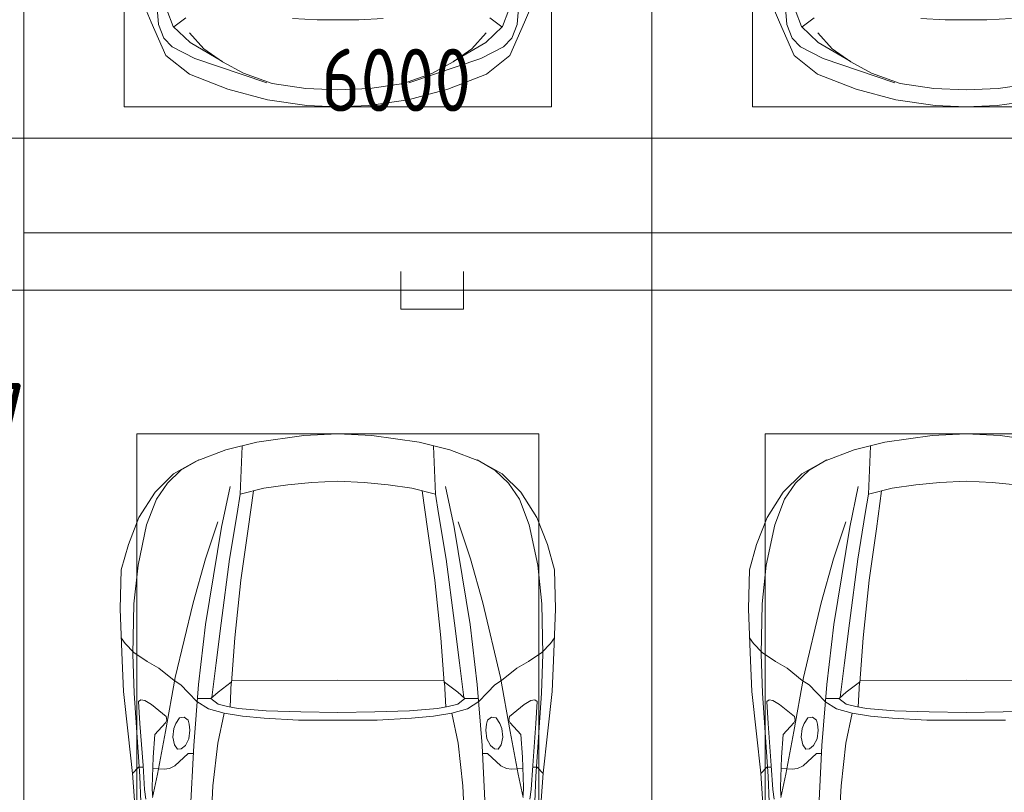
# Model space of a CAD drawing. Header units: millimetres. Extents: x -32229 to 288056, y -13689 to 125138.
# Tile 108 of 193: x -4581 to -663, y 102124 to 105197. Entities that reach past the tile are written whole.
import ezdxf

# ---------------------------------------------------------------- set-up
doc = ezdxf.new("R2010")
doc.units = ezdxf.units.MM
for name, color, linetype, lineweight in [('A-ANNO-DIMS', 7, 'Continuous', 9), ('A-ANNO-DIMS-200', 7, 'Continuous', 9), ('A-DETL-GENF', 7, 'Continuous', 18), ('C-PRKG', 7, 'Continuous', 18), ('G-ANNO-TEXT', 7, 'Continuous', 9)]:
    doc.layers.add(name, color=color, linetype=linetype, lineweight=lineweight)
doc.layers.add('A-DETL', color=7, linetype='Continuous', lineweight=9, true_color=0x00a600)
doc.styles.add('GOST Common_3', font='GOST_Common.ttf', dxfattribs={"width": 0.9, "height": 250})
doc.styles.add('ISOCPEUR', font='isocpeur.ttf', dxfattribs={"height": 250})
doc.dimstyles.new('ГОСТ_2_5_мм2', dxfattribs={"dimscale": 304.8, "dimtxt": 251.428749, "dimasz": 0.492126, "dimexe": 0.492126, "dimexo": 0.656168, "dimgap": 0.098425, "dimtad": 1, "dimdec": 0, "dimdsep": 46, "dimtxsty": 'GOST Common_3', "dimblk1": 'OBLIQUE', "dimblk2": 'OBLIQUE', "dimsah": 1, "dimcen": 0.09, "dimazin": 2, "dimtfac": 1, "dimtdec": 4, "dimtix": 1, "dimtmove": 0, "dimatfit": 3, "dimfxl": 1, "dimtvp": 1, "dimtolj": 1, "dimtzin": 0, "dimarcsym": 2})

# ---------------------------------------------------------------- blocks, each defined once
blk = doc.blocks.new('АР_Машиноместо - 5300x2500_С-V40--02 ЭО')
at = {"layer": 'A-DETL-GENF', "color": 253, "lineweight": 13, "true_color": 0xaaaaaa}
for p, q in [((1126.4, 4794.1), (970.2, 4771.8)), ((1250, 4800), (1126.4, 4794.1)), ((1250, 4800), (1373.6, 4794.1)), ((1373.6, 4794.1), (1529.8, 4771.8)), ((970.2, 4771.8), (812.7, 4729.4)), ((1529.8, 4771.8), (1687.3, 4729.4)), ((812.7, 4729.4), (659.1, 4669.9)), ((680.7, 4606.5), (967, 4703.6)), ((988.2, 4706.7), (873.9, 4665.1)), ((1122.2, 4726.4), (988.2, 4706.7)), ((1250, 4731.7), (1122.2, 4726.4)), ((1250, 4731.7), (1377.8, 4726.4)), ((1377.8, 4726.4), (1511.8, 4706.7)), ((1511.8, 4706.7), (1626.1, 4665.1)), ((1819.3, 4606.5), (1533, 4703.6)), ((1687.3, 4729.4), (1840.9, 4669.9)), ((659.1, 4669.9), (565.9, 4595.1)), ((873.9, 4665.1), (791.3, 4619.7)), ((1626.1, 4665.1), (1708.7, 4619.7)), ((1840.9, 4669.9), (1934.1, 4595.1)), ((565.9, 4595.1), (507.1, 4462.6)), ((590.7, 4560.1), (680.7, 4606.5)), ((788.5, 4617.7), (661.8, 4543.1)), ((791.3, 4619.7), (717.1, 4568.9)), ((1708.7, 4619.7), (1782.9, 4568.9)), ((1711.5, 4617.7), (1838.2, 4543.1)), ((1909.3, 4560.1), (1819.3, 4606.5)), ((1934.1, 4595.1), (1992.9, 4462.6)), ((557.5, 4525.7), (590.7, 4560.1)), ((717.1, 4568.9), (659.6, 4505.3)), ((1782.9, 4568.9), (1840.4, 4505.3)), ((1942.5, 4525.7), (1909.3, 4560.1)), ((536.4, 4471.4), (557.5, 4525.7)), ((661.8, 4543.1), (594.6, 4479.3)), ((1838.2, 4543.1), (1905.4, 4479.3)), ((1963.6, 4471.4), (1942.5, 4525.7)), ((528.4, 4374.7), (536.4, 4471.4)), ((594.6, 4479.3), (569.5, 4413.1)), ((645, 4445.5), (597.3, 4481.4)), ((1855, 4445.5), (1902.7, 4481.4)), ((1905.4, 4479.3), (1930.5, 4413.1)), ((1971.6, 4374.7), (1963.6, 4471.4)), ((507.1, 4462.6), (419.6, 4254.2)), ((1069.6, 4447.3), (1167.1, 4453.2)), ((1167.1, 4453.2), (1250, 4453.9)), ((1332.9, 4453.2), (1250, 4453.9)), ((1430.4, 4447.3), (1332.9, 4453.2)), ((1992.9, 4462.6), (2080.4, 4254.2))]:
    blk.add_line(p, q, dxfattribs=at)
at = {"layer": 'C-PRKG', "color": 253, "lineweight": 13, "true_color": 0xaaaaaa}
for p, q in [((2500, 5300), (0, 5300)), ((0, 0), (0, 5300)), ((2500, 0), (2500, 5300)), ((400, 4800), (2100, 4800)), ((400, 500), (400, 4800)), ((2100, 500), (2100, 4800))]:
    blk.add_line(p, q, dxfattribs=at)
blk = doc.blocks.new('АР_Машиноместо - 4900x2400_М__5300х2500_-V41--02 ЭО')
at = {"layer": 'A-DETL-GENF', "color": 253, "lineweight": 13, "true_color": 0xaaaaaa}
for p, q in [((1114.6, 4493), (927, 4466.6)), ((1250, 4500), (1114.6, 4493)), ((1250, 4500), (1385.4, 4493)), ((1385.4, 4493), (1573, 4466.6)), ((804.4, 4436.7), (686, 4391.6)), ((927, 4466.6), (804.4, 4436.7)), ((861.2, 4260.3), (869.3, 4451.1)), ((686, 4391.6), (596.3, 4340.6)), ((596.3, 4340.6), (522.5, 4267.9)), ((1250, 4312), (1146, 4306.7)), ((1250, 4312), (1354, 4306.7)), ((955.5, 4283.9), (861, 4259.4)), ((914, 4272.5), (893.6, 4121.6)), ((1050.4, 4297.3), (955.5, 4283.9)), ((1146, 4306.7), (1050.4, 4297.3)), ((1354, 4306.7), (1449.6, 4297.3)), ((522.5, 4267.9), (458.6, 4167)), ((458.6, 4167), (416.4, 4059.2)), ((893.6, 4121.6), (863.9, 3917.5)), ((416.4, 4059.2), (387.4, 3958.4)), ((387.4, 3958.4), (384, 3802.9)), ((863.9, 3917.5), (840.1, 3687.8)), ((384, 3802.9), (390.2, 3630)), ((403.8, 3665.5), (388.1, 3688.4)), ((840.1, 3687.8), (826.6, 3509.6)), ((438.6, 3629.8), (403.8, 3665.5)), ((390.2, 3630), (397.1, 3474.2)), ((491.4, 3594.2), (438.6, 3629.8)), ((537.9, 3567), (491.4, 3594.2)), ((598.3, 3518.6), (537.9, 3567)), ((624.9, 3501.2), (598.3, 3518.6)), ((654.7, 3470.4), (624.9, 3501.2)), ((676.4, 3260.1), (695.7, 3502.8)), ((773.2, 3472.4), (825.6, 3512.1)), ((825.6, 3512.1), (821, 3413)), ((1250, 3520.1), (827.2, 3517.2)), ((1250, 3520.1), (1672.8, 3517.2)), ((397.1, 3474.2), (415.7, 3305.9)), ((690.2, 3433.7), (654.7, 3470.4)), ((744.3, 3447), (773.2, 3472.4)), ((456.6, 3434.5), (466.2, 3441.1)), ((462.2, 3347.3), (456.6, 3434.5)), ((466.2, 3441.1), (481.5, 3439.1)), ((481.5, 3439.1), (508, 3422.8)), ((508, 3422.8), (566.8, 3375.1)), ((744.1, 3447.2), (691.3, 3447.2)), ((773, 3424.2), (744.1, 3447.2)), ((811.1, 3414.8), (773, 3424.2)), ((853.3, 3407.2), (811.1, 3414.8)), ((566.8, 3375.1), (569.7, 3360.7)), ((620, 3369.3), (638.7, 3372.5)), ((638.7, 3372.5), (654.1, 3360.7)), ((965.3, 3397.8), (853.3, 3407.2)), ((1102.5, 3394.3), (965.3, 3397.8)), ((1250, 3391.3), (1102.5, 3394.3)), ((1250, 3391.3), (1397.5, 3394.3)), ((1397.5, 3394.3), (1534.7, 3397.8)), ((474.8, 3179.9), (462.2, 3347.3)), ((564.6, 3349.7), (522.2, 3303.2)), ((569.7, 3360.7), (564.6, 3349.7)), ((597.1, 3327.4), (605.2, 3346.8)), ((605.2, 3346.8), (620, 3369.3)), ((654.1, 3360.7), (658.7, 3344.5)), ((658.7, 3344.5), (661.1, 3321.2)), ((415.7, 3305.9), (432.8, 3149.3)), ((522.2, 3303.2), (515.3, 3213.7)), ((593.6, 3292.5), (597.1, 3327.4)), ((599.8, 3262.3), (593.6, 3292.5)), ((661.1, 3321.2), (657.2, 3286.3)), ((612.1, 3245.7), (599.8, 3262.3)), ((643.2, 3259.9), (626.8, 3246.1)), ((657.2, 3286.3), (643.2, 3259.9)), ((659.3, 2936), (676.4, 3260.1)), ((515.3, 3213.7), (510.9, 3094.6)), ((654.5, 3228.1), (601.7, 3179.4)), ((626.8, 3246.1), (612.1, 3245.7)), ((674.6, 3227.6), (654.5, 3228.1)), ((456.9, 3174.2), (432.9, 3148.3)), ((475.2, 3173.5), (456.9, 3174.2)), ((480.8, 3085), (474.8, 3179.9)), ((601.7, 3179.4), (579.5, 3167.7)), ((432.8, 3149.3), (446, 2964.8)), ((558.4, 3165.4), (513.6, 3168)), ((579.5, 3167.7), (558.4, 3165.4)), ((485.6, 3046.1), (480.8, 3085)), ((510.9, 3094.6), (512.2, 3061.4))]:
    blk.add_line(p, q, dxfattribs=at)
at = {"layer": 'A-DETL-GENF', "color": 254, "lineweight": 13, "true_color": 0xd4d4d4}
for p, q in [((696.3, 4395.8), (625, 4354.8)), ((625, 4354.8), (571.5, 4303.1)), ((571.5, 4303.1), (527.8, 4239.8)), ((786.9, 4128.3), (821.1, 4289.8)), ((527.8, 4239.8), (488.6, 4138.1)), ((849, 4182.8), (861.2, 4260.3)), ((819.4, 4000.8), (849, 4182.8)), ((488.6, 4138.1), (454.7, 3976.8)), ((722.7, 4001.8), (771.7, 4149.8)), ((723.2, 3741.5), (786.9, 4128.3)), ((673.6, 3827.1), (722.7, 4001.8)), ((785.7, 3746.6), (819.4, 4000.8)), ((454.7, 3976.8), (438.6, 3823.4)), ((438.6, 3823.4), (434.2, 3623.7)), ((602.3, 3530.2), (673.6, 3827.1)), ((695.7, 3502.8), (723.2, 3741.5)), ((765.5, 3589.1), (785.7, 3746.6)), ((434.2, 3623.7), (439.5, 3468.5)), ((749.1, 3450.8), (765.5, 3589.1)), ((564, 3316.2), (602.3, 3530.2)), ((439.5, 3468.5), (462, 3136.6)), ((734.6, 3405.8), (688.5, 3435.5)), ((797.1, 3388.2), (734.6, 3405.8)), ((771.7, 3268.5), (797.1, 3388.2)), ((870, 3377.1), (797.1, 3388.2)), ((957.1, 3368.9), (870, 3377.1)), ((1093.5, 3360.7), (957.1, 3368.9)), ((1250, 3360.7), (1093.5, 3360.7)), ((1250, 3360.7), (1406.5, 3360.7)), ((532.7, 3145.9), (564, 3316.2)), ((752.8, 3099), (771.7, 3268.5)), ((462, 3136.6), (466.3, 3036.3)), ((512.5, 3053.2), (532.7, 3145.9)), ((737.8, 2818.3), (752.8, 3099))]:
    blk.add_line(p, q, dxfattribs=at)
at = {"layer": 'C-PRKG', "color": 253, "lineweight": 13, "true_color": 0xaaaaaa}
for p, q in [((2500, 5300), (0, 5300)), ((0, 0), (0, 5300)), ((450, 4500), (2050, 4500)), ((450, 800), (450, 4500))]:
    blk.add_line(p, q, dxfattribs=at)
blk = doc.blocks.new('АР_Машиноместо - 4900x2400_М__5300х2500_-2211001--02 ЭО')
at = {"layer": 'A-DETL-GENF', "color": 254, "lineweight": 13, "true_color": 0xd4d4d4}
for p, q in [((737.8, -2818.3), (752.8, -3099)), ((1762.2, -2818.3), (1747.2, -3099)), ((462, -3136.6), (466.3, -3036.3)), ((512.5, -3053.2), (532.7, -3145.9)), ((1987.5, -3053.2), (1967.3, -3145.9)), ((2038, -3136.6), (2033.7, -3036.3)), ((752.8, -3099), (771.7, -3268.5)), ((1747.2, -3099), (1728.3, -3268.5)), ((439.5, -3468.5), (462, -3136.6)), ((532.7, -3145.9), (564, -3316.2)), ((1967.3, -3145.9), (1936, -3316.2)), ((2060.5, -3468.5), (2038, -3136.6)), ((771.7, -3268.5), (797.1, -3388.2)), ((1728.3, -3268.5), (1702.9, -3388.2)), ((564, -3316.2), (602.3, -3530.2)), ((1936, -3316.2), (1897.7, -3530.2)), ((957.1, -3368.9), (870, -3377.1)), ((1093.5, -3360.7), (957.1, -3368.9)), ((1250, -3360.7), (1093.5, -3360.7)), ((1250, -3360.7), (1406.5, -3360.7)), ((1406.5, -3360.7), (1542.9, -3368.9)), ((1542.9, -3368.9), (1630, -3377.1)), ((734.6, -3405.8), (688.5, -3435.5)), ((797.1, -3388.2), (734.6, -3405.8)), ((870, -3377.1), (797.1, -3388.2)), ((1630, -3377.1), (1702.9, -3388.2)), ((1702.9, -3388.2), (1765.4, -3405.8)), ((1765.4, -3405.8), (1811.5, -3435.5)), ((434.2, -3623.7), (439.5, -3468.5)), ((749.1, -3450.8), (765.5, -3589.1)), ((1750.9, -3450.8), (1734.5, -3589.1)), ((2065.8, -3623.7), (2060.5, -3468.5)), ((695.7, -3502.8), (723.2, -3741.5)), ((1804.3, -3502.8), (1776.8, -3741.5)), ((602.3, -3530.2), (673.6, -3827.1)), ((1897.7, -3530.2), (1826.4, -3827.1)), ((765.5, -3589.1), (785.7, -3746.6)), ((1734.5, -3589.1), (1714.3, -3746.6)), ((438.6, -3823.4), (434.2, -3623.7)), ((2061.4, -3823.4), (2065.8, -3623.7)), ((723.2, -3741.5), (786.9, -4128.3)), ((785.7, -3746.6), (819.4, -4000.8)), ((1714.3, -3746.6), (1680.6, -4000.8)), ((1776.8, -3741.5), (1713.1, -4128.3)), ((454.7, -3976.8), (438.6, -3823.4)), ((673.6, -3827.1), (722.7, -4001.8)), ((1826.4, -3827.1), (1777.3, -4001.8)), ((2045.3, -3976.8), (2061.4, -3823.4)), ((488.6, -4138.1), (454.7, -3976.8)), ((2011.4, -4138.1), (2045.3, -3976.8)), ((722.7, -4001.8), (771.7, -4149.8)), ((819.4, -4000.8), (849, -4182.8)), ((1680.6, -4000.8), (1651, -4182.8)), ((1777.3, -4001.8), (1728.3, -4149.8)), ((527.8, -4239.8), (488.6, -4138.1)), ((786.9, -4128.3), (821.1, -4289.8)), ((1713.1, -4128.3), (1678.9, -4289.8)), ((1972.2, -4239.8), (2011.4, -4138.1)), ((849, -4182.8), (861.2, -4260.3)), ((1651, -4182.8), (1638.8, -4260.3)), ((571.5, -4303.1), (527.8, -4239.8)), ((1928.5, -4303.1), (1972.2, -4239.8)), ((625, -4354.8), (571.5, -4303.1)), ((1875, -4354.8), (1928.5, -4303.1)), ((696.3, -4395.8), (625, -4354.8)), ((1803.7, -4395.8), (1875, -4354.8))]:
    blk.add_line(p, q, dxfattribs=at)
at = {"layer": 'A-DETL-GENF', "color": 253, "lineweight": 13, "true_color": 0xaaaaaa}
for p, q in [((659.3, -2936), (676.4, -3260.1)), ((1840.7, -2936), (1823.6, -3260.1)), ((432.8, -3149.3), (446, -2964.8)), ((2067.2, -3149.3), (2054, -2964.8)), ((485.6, -3046.1), (480.8, -3085)), ((2014.4, -3046.1), (2019.2, -3085)), ((480.8, -3085), (474.8, -3179.9)), ((510.9, -3094.6), (512.2, -3061.4)), ((515.3, -3213.7), (510.9, -3094.6)), ((1984.7, -3213.7), (1989.1, -3094.6)), ((1989.1, -3094.6), (1987.8, -3061.4)), ((2019.2, -3085), (2025.2, -3179.9)), ((415.7, -3305.9), (432.8, -3149.3)), ((456.9, -3174.2), (432.9, -3148.3)), ((475.2, -3173.5), (456.9, -3174.2)), ((558.4, -3165.4), (513.6, -3168)), ((579.5, -3167.7), (558.4, -3165.4)), ((601.7, -3179.4), (579.5, -3167.7)), ((1898.3, -3179.4), (1920.5, -3167.7)), ((1920.5, -3167.7), (1941.6, -3165.4)), ((1941.6, -3165.4), (1986.4, -3168)), ((2024.8, -3173.5), (2043.1, -3174.2)), ((2043.1, -3174.2), (2067.1, -3148.3)), ((2084.3, -3305.9), (2067.1, -3148.3)), ((474.8, -3179.9), (462.2, -3347.3)), ((654.5, -3228.1), (601.7, -3179.4)), ((1845.5, -3228.1), (1898.3, -3179.4)), ((2025.2, -3179.9), (2037.8, -3347.3)), ((522.2, -3303.2), (515.3, -3213.7)), ((612.1, -3245.7), (599.8, -3262.3)), ((626.8, -3246.1), (612.1, -3245.7)), ((643.2, -3259.9), (626.8, -3246.1)), ((674.6, -3227.6), (654.5, -3228.1)), ((1825.4, -3227.6), (1845.5, -3228.1)), ((1856.8, -3259.9), (1873.2, -3246.1)), ((1873.2, -3246.1), (1887.9, -3245.7)), ((1887.9, -3245.7), (1900.2, -3262.3)), ((1977.8, -3303.2), (1984.7, -3213.7)), ((599.8, -3262.3), (593.6, -3292.5)), ((657.2, -3286.3), (643.2, -3259.9)), ((661.1, -3321.2), (657.2, -3286.3)), ((676.4, -3260.1), (695.7, -3502.8)), ((1823.6, -3260.1), (1804.3, -3502.8)), ((1838.9, -3321.2), (1842.8, -3286.3)), ((1842.8, -3286.3), (1856.8, -3259.9)), ((1900.2, -3262.3), (1906.4, -3292.5)), ((397.1, -3474.2), (415.7, -3305.9)), ((564.6, -3349.7), (522.2, -3303.2)), ((593.6, -3292.5), (597.1, -3327.4)), ((597.1, -3327.4), (605.2, -3346.8)), ((658.7, -3344.5), (661.1, -3321.2)), ((1841.3, -3344.5), (1838.9, -3321.2)), ((1902.9, -3327.4), (1894.8, -3346.8)), ((1906.4, -3292.5), (1902.9, -3327.4)), ((1935.4, -3349.7), (1977.8, -3303.2)), ((2102.9, -3474.2), (2084.3, -3305.9)), ((462.2, -3347.3), (456.6, -3434.5)), ((569.7, -3360.7), (564.6, -3349.7)), ((566.8, -3375.1), (569.7, -3360.7)), ((605.2, -3346.8), (620, -3369.3)), ((620, -3369.3), (638.7, -3372.5)), ((638.7, -3372.5), (654.1, -3360.7)), ((654.1, -3360.7), (658.7, -3344.5)), ((1845.9, -3360.7), (1841.3, -3344.5)), ((1861.3, -3372.5), (1845.9, -3360.7)), ((1880, -3369.3), (1861.3, -3372.5)), ((1894.8, -3346.8), (1880, -3369.3)), ((1930.3, -3360.7), (1935.4, -3349.7)), ((1933.2, -3375.1), (1930.3, -3360.7)), ((2037.8, -3347.3), (2043.4, -3434.5)), ((508, -3422.8), (566.8, -3375.1)), ((853.3, -3407.2), (811.1, -3414.8)), ((965.3, -3397.8), (853.3, -3407.2)), ((1102.5, -3394.3), (965.3, -3397.8)), ((1250, -3391.3), (1102.5, -3394.3)), ((1250, -3391.3), (1397.5, -3394.3)), ((1397.5, -3394.3), (1534.7, -3397.8)), ((1534.7, -3397.8), (1646.7, -3407.2)), ((1646.7, -3407.2), (1688.9, -3414.8)), ((1992, -3422.8), (1933.2, -3375.1)), ((456.6, -3434.5), (466.2, -3441.1)), ((466.2, -3441.1), (481.5, -3439.1)), ((481.5, -3439.1), (508, -3422.8)), ((690.2, -3433.7), (654.7, -3470.4)), ((744.1, -3447.2), (691.3, -3447.2)), ((773, -3424.2), (744.1, -3447.2)), ((744.3, -3447), (773.2, -3472.4)), ((811.1, -3414.8), (773, -3424.2)), ((825.6, -3512.1), (821, -3413)), ((1674.4, -3512.1), (1679, -3413)), ((1688.9, -3414.8), (1727, -3424.2)), ((1755.7, -3447), (1726.8, -3472.4)), ((1727, -3424.2), (1755.7, -3447)), ((1755.7, -3447.2), (1808.7, -3447.2)), ((1809.8, -3433.7), (1845.3, -3470.4)), ((2018.5, -3439.1), (1992, -3422.8)), ((2033.8, -3441.1), (2018.5, -3439.1)), ((2043.4, -3434.5), (2033.8, -3441.1)), ((390.2, -3630), (397.1, -3474.2)), ((654.7, -3470.4), (624.9, -3501.2)), ((773.2, -3472.4), (825.6, -3512.1)), ((1726.8, -3472.4), (1674.4, -3512.1)), ((1845.3, -3470.4), (1875.1, -3501.2)), ((2109.8, -3630), (2102.9, -3474.2)), ((598.3, -3518.6), (537.9, -3567)), ((624.9, -3501.2), (598.3, -3518.6)), ((840.1, -3687.8), (826.6, -3509.6)), ((1250, -3520.1), (827.2, -3517.2)), ((1250, -3520.1), (1672.8, -3517.2)), ((1659.9, -3687.8), (1673.4, -3509.6)), ((1875.1, -3501.2), (1901.7, -3518.6)), ((1901.7, -3518.6), (1962.1, -3567)), ((491.4, -3594.2), (438.6, -3629.8)), ((537.9, -3567), (491.4, -3594.2)), ((1962.1, -3567), (2008.6, -3594.2)), ((2008.6, -3594.2), (2061.4, -3629.8)), ((384, -3802.9), (390.2, -3630)), ((438.6, -3629.8), (403.8, -3665.5)), ((2061.4, -3629.8), (2096.2, -3665.5)), ((2116, -3802.9), (2109.8, -3630)), ((403.8, -3665.5), (388.1, -3688.4)), ((2096.2, -3665.5), (2111.9, -3688.4)), ((863.9, -3917.5), (840.1, -3687.8)), ((1636.1, -3917.5), (1659.9, -3687.8)), ((387.4, -3958.4), (384, -3802.9)), ((2112.6, -3958.4), (2116, -3802.9)), ((893.6, -4121.6), (863.9, -3917.5)), ((1606.4, -4121.6), (1636.1, -3917.5)), ((416.4, -4059.2), (387.4, -3958.4)), ((2083.6, -4059.2), (2112.6, -3958.4)), ((458.6, -4167), (416.4, -4059.2)), ((2041.4, -4167), (2083.6, -4059.2)), ((914, -4272.5), (893.6, -4121.6)), ((1586, -4272.5), (1606.4, -4121.6)), ((522.5, -4267.9), (458.6, -4167)), ((1977.5, -4267.9), (2041.4, -4167)), ((596.3, -4340.6), (522.5, -4267.9)), ((955.5, -4283.9), (861, -4259.4)), ((861.2, -4260.3), (869.3, -4451.1)), ((1544.5, -4283.9), (1639, -4259.4)), ((1638.8, -4260.3), (1630.7, -4451.1)), ((1903.7, -4340.6), (1977.5, -4267.9)), ((1050.4, -4297.3), (955.5, -4283.9)), ((1146, -4306.7), (1050.4, -4297.3)), ((1250, -4312), (1146, -4306.7)), ((1250, -4312), (1354, -4306.7)), ((1354, -4306.7), (1449.6, -4297.3)), ((1449.6, -4297.3), (1544.5, -4283.9)), ((686, -4391.6), (596.3, -4340.6)), ((1814, -4391.6), (1903.7, -4340.6)), ((804.4, -4436.7), (686, -4391.6)), ((1695.6, -4436.7), (1814, -4391.6)), ((927, -4466.6), (804.4, -4436.7)), ((1114.6, -4493), (927, -4466.6)), ((1385.4, -4493), (1573, -4466.6)), ((1573, -4466.6), (1695.6, -4436.7)), ((1250, -4500), (1114.6, -4493)), ((1250, -4500), (1385.4, -4493))]:
    blk.add_line(p, q, dxfattribs=at)
at = {"layer": 'C-PRKG', "color": 253, "lineweight": 13, "true_color": 0xaaaaaa}
for p, q in [((0, 0), (0, -5300)), ((2500, 0), (2500, -5300)), ((450, -800), (450, -4500)), ((2050, -800), (2050, -4500)), ((450, -4500), (2050, -4500)), ((2500, -5300), (0, -5300))]:
    blk.add_line(p, q, dxfattribs=at)
blk = doc.blocks.new('Наметкина 10_РД_АР_П_rvt-1--02 ЭО')
at = {"layer": 'C-PRKG', "color": 253, "lineweight": 13, "true_color": 0xaaaaaa, "rotation": 180}
for name, p in [('АР_Машиноместо - 5300x2500_С-V40--02 ЭО', (-2064.7, 109650)), ('АР_Машиноместо - 5300x2500_С-V40--02 ЭО', (435.3, 109650)), ('АР_Машиноместо - 4900x2400_М__5300х2500_-2211001--02 ЭО', (-2064.7, 99050))]:
    blk.add_blockref(name, p, dxfattribs=at)
at = {"layer": 'C-PRKG', "color": 253, "lineweight": 13, "true_color": 0xaaaaaa}
blk.add_blockref('АР_Машиноместо - 4900x2400_М__5300х2500_-V41--02 ЭО', (-2064.7, 99050), dxfattribs=at)
blk = doc.blocks.new('DIMBLOCK139--02 ЭО')
at = {"layer": 'A-ANNO-DIMS-200'}
for p, q in [((-6065, 104568), (-6065, 104875.5)), ((-65.1, 104568.6), (-65.1, 104875.5)), ((-6065, 104725.5), (-5990, 104800.5)), ((-65.1, 104725.5), (9.9, 104800.5)), ((-6065, 104725.5), (-6140, 104650.5)), ((-6065, 104725.5), (-65.1, 104725.5)), ((-6065, 104725.5), (-6065, 104568)), ((-65.1, 104725.5), (-140.1, 104650.5)), ((-65.1, 104725.5), (-65.1, 104568.6))]:
    blk.add_line(p, q, dxfattribs=at)
at = {"layer": 'A-ANNO-DIMS-200', "color": 0, "insert": (-3380.4, 105082.2), "char_height": 250, "width": 756.843, "attachment_point": 1, "line_spacing_factor": 1.022761, "style": 'GOST Common_3'}
blk.add_mtext('6000', dxfattribs=at)
blk = doc.blocks.new('_Oblique')
at = {"color": 0, "linetype": 'ByBlock', "lineweight": -2}
blk.add_line((-0.5, -0.5), (0.5, 0.5), dxfattribs=at)

msp = doc.modelspace()

# ---------------------------------------------------------------- linework, layer by layer
at = {"layer": 'A-DETL', "color": 5, "true_color": 0x0000ff}
for p, q in [((-3064.4, 104196.2), (-3064.4, 104046.2)), ((-2814.4, 104046.2), (-2814.4, 104196.2)), ((9805.3, 104121.2), (-18064.9, 104121.2)), ((-3064.4, 104046.2), (-2814.4, 104046.2))]:
    msp.add_line(p, q, dxfattribs=at)

# ---------------------------------------------------------------- block references
at = {"lineweight": 5}
msp.add_blockref('Наметкина 10_РД_АР_П_rvt-1--02 ЭО', (0, 0), dxfattribs=at)

# ---------------------------------------------------------------- texts
at = {"layer": 'G-ANNO-TEXT', "insert": (-5609.4, 103752.2), "char_height": 250, "width": 1068.58, "attachment_point": 1, "line_spacing_factor": 1.139951, "style": 'ISOCPEUR'}
msp.add_mtext('\\pt600,1200,1800,2400,3000,3600,4200,4800,5400,6000,6600,7200,7800,8400,9000,9600,10200,10800,11400,12000,12600,13200,13800,14400,15000,15600,16200,16800,17400,18000,18600,19200;П.2.2-7', dxfattribs=at)

# ---------------------------------------------------------------- dimensions: what is measured, and where the dimension line sits
at = {"layer": 'A-ANNO-DIMS'}
dim = msp.add_linear_dim(base=(-65.1, 104725.5), p1=(-6065, 104368), p2=(-65.1, 104368.6), dimstyle='ГОСТ_2_5_мм2', override={"dimpost": '<>', "dimfxl": 5999.857682}, dxfattribs=at)
dim.commit()
dim.dimension.update_dxf_attribs({"geometry": 'DIMBLOCK139--02 ЭО', "text_midpoint": (-3065, 104880.5)})

doc.saveas('drawing.dxf')
